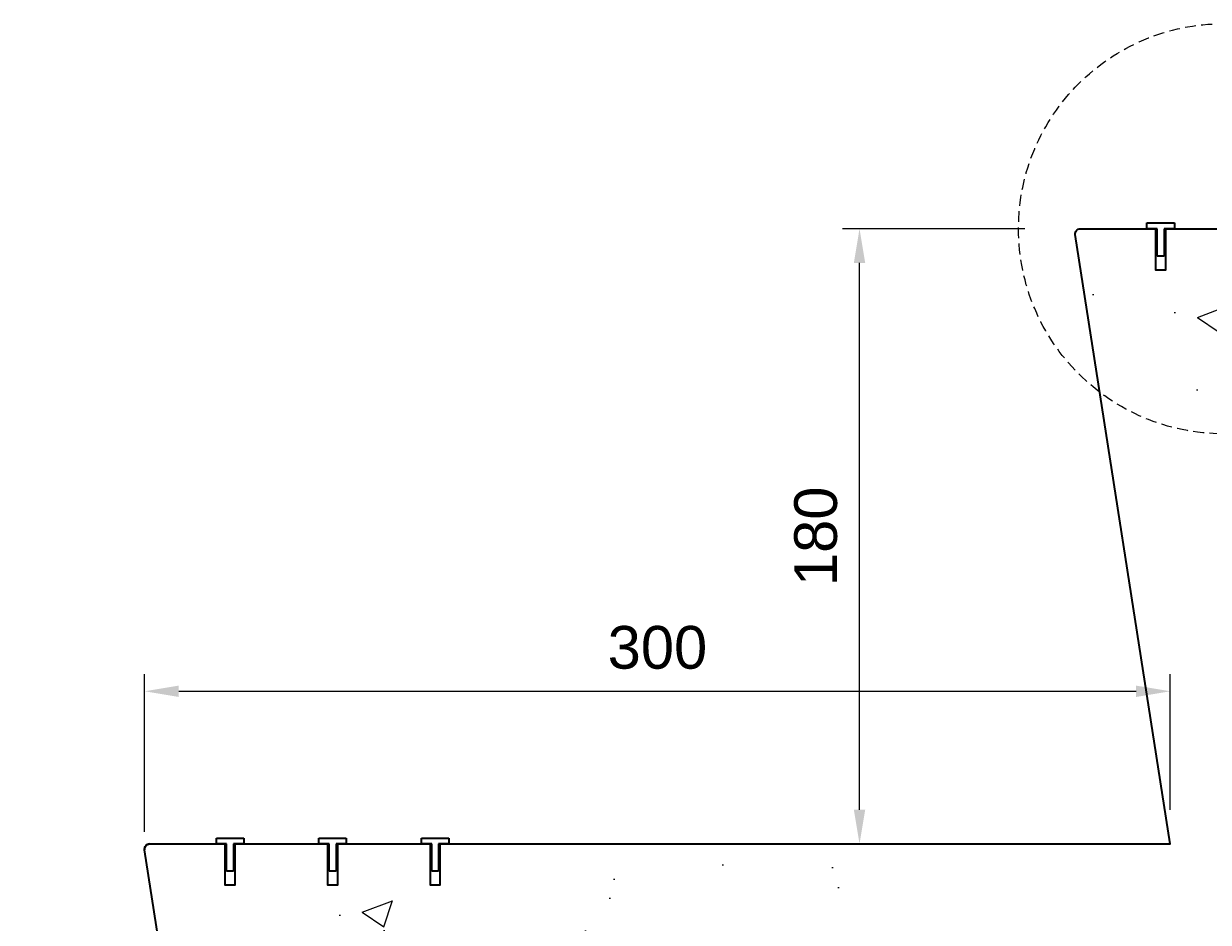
# Model space of a CAD drawing. Header units: millimetres. Extents: x -347 to 646, y -989 to 80.
# Tile 2 of 4: x -58 to 288, y -454 to -191. Entities that reach past the tile are written whole.
import ezdxf

# ---------------------------------------------------------------- set-up
doc = ezdxf.new("R2010")
doc.units = ezdxf.units.MM
doc.linetypes.add('HIDDEN2', pattern=[4.7625, 3.175, -1.5875])
for name, color, linetype, lineweight in [('FS-DETAIL', 3, 'Continuous', 35), ('FS-DETAIL-HATCH', 253, 'Continuous', 13), ('FS-DETAIL-THIN', 8, 'Continuous', 18), ('FS-DIM', 14, 'Continuous', 15)]:
    doc.layers.add(name, color=color, linetype=linetype, lineweight=lineweight)
doc.styles.add('Arial', font='arial.ttf', dxfattribs={"height": 2.5})
doc.dimstyles.new('Diagonal_2.5mm Arial', dxfattribs={"dimtxt": 2.5, "dimasz": 2, "dimexe": 1, "dimexo": 2, "dimgap": 1, "dimtad": 0, "dimdec": 0, "dimzin": 0, "dimdsep": 46, "dimtxsty": 'Arial', "dimcen": 2, "dimdle": 4, "dimclrd": 256, "dimclre": 256, "dimclrt": 50, "dimaunit": 1, "dimadec": 0, "dimazin": 0, "dimtfac": 1, "dimtdec": 0, "dimtix": 1, "dimtmove": 2, "dimatfit": 3, "dimfxl": 1, "dimtvp": 1, "dimtolj": 1, "dimtzin": 0, "dimarcsym": 0})

# ---------------------------------------------------------------- blocks, each defined once
blk = doc.blocks.new('*D0')
at = {"layer": 'Defpoints', "color": 0, "transparency": 16777216}
for p in [(277.14, -386.84), (277.14, -431.5), (-22.86, -438)]:
    blk.add_point(p, dxfattribs=at)
at = {"layer": 'FS-DIM', "lineweight": -2, "transparency": 16777216}
for p, q in [((-22.86, -428), (-22.86, -381.84)), ((277.14, -421.5), (277.14, -381.84)), ((-12.86, -386.84), (267.14, -386.84))]:
    blk.add_line(p, q, dxfattribs=at)
at = {"layer": 'FS-DIM', "transparency": 16777216}
for points in [[(-12.86, -385.18), (-12.86, -388.51), (-22.86, -386.84)], [(267.14, -385.18), (267.14, -388.51), (277.14, -386.84)]]:
    blk.add_solid(points, dxfattribs=at)
at = {"layer": 'FS-DIM', "color": 50, "transparency": 16777216, "insert": (127.14, -374.07), "char_height": 12.5, "attachment_point": 5, "style": 'Arial'}
blk.add_mtext('\\A1;300', dxfattribs=at)
blk = doc.blocks.new('*D1')
at = {"layer": 'Defpoints', "color": 0, "transparency": 16777216}
for p in [(186.25, -251.5), (244.61, -251.5), (217.14, -431.5)]:
    blk.add_point(p, dxfattribs=at)
at = {"layer": 'FS-DIM', "lineweight": -2, "transparency": 16777216}
for p, q in [((234.61, -251.5), (181.25, -251.5)), ((186.25, -421.5), (186.25, -261.5)), ((207.14, -431.5), (181.25, -431.5))]:
    blk.add_line(p, q, dxfattribs=at)
at = {"layer": 'FS-DIM', "transparency": 16777216}
for points in [[(184.59, -261.5), (187.92, -261.5), (186.25, -251.5)], [(184.59, -421.5), (187.92, -421.5), (186.25, -431.5)]]:
    blk.add_solid(points, dxfattribs=at)
at = {"layer": 'FS-DIM', "color": 50, "transparency": 16777216, "insert": (173.49, -341.5), "char_height": 12.5, "attachment_point": 5, "rotation": 90, "style": 'Arial'}
blk.add_mtext('\\A1;180', dxfattribs=at)
blk = doc.blocks.new('FS_SMI504')
at = {"layer": 'FS-DETAIL', "color": 0}
for p, q in [((-4, 4.7), (4, 4.7)), ((-4, 3), (-4, 4.7)), ((4, 4.7), (4, 3)), ((-1, 3), (-4, 3)), ((-1, -5), (-1, 3)), ((4, 3), (1, 3)), ((1, 3), (1, -5)), ((1, -5), (-1, -5))]:
    blk.add_line(p, q, dxfattribs=at)

msp = doc.modelspace()

# ---------------------------------------------------------------- hatches: boundary and pattern name
at = {"layer": 'FS-DETAIL-HATCH'}
h = msp.add_hatch(dxfattribs=at)
h.set_pattern_fill('AR-CONC', color=256, scale=0.5)
h.paths.add_polyline_path([(594.56, -370), (619.56, -370), (619.56, -314.28), (592.89, -310.89), (646.22, -304.11), (619.56, -300.72), (619.56, -251.5), (338.34, -251.5), (338.34, -251.52), (335.34, -251.52), (335.34, -259.52), (333.34, -259.52), (333.34, -251.52), (330.34, -251.52), (308.34, -251.5), (308.34, -251.52), (305.34, -251.52), (305.34, -259.52), (303.34, -259.52), (303.34, -251.52), (300.34, -251.52), (278.34, -251.5), (278.34, -251.52), (275.34, -251.52), (275.34, -259.52), (273.34, -259.52), (273.34, -251.52), (270.34, -251.52), (250.84, -251.5, 0.460546), (249.36, -253.23), (277.14, -431.5), (66.12, -431.5), (66.12, -431.52), (63.12, -431.52), (63.12, -439.52), (61.12, -439.52), (61.12, -431.52), (58.12, -431.52), (36.12, -431.5), (36.12, -431.52), (33.12, -431.52), (33.12, -439.52), (31.12, -439.52), (31.12, -431.52), (28.12, -431.52), (6.12, -431.5), (6.12, -431.52), (3.12, -431.52), (3.12, -439.52), (1.12, -439.52), (1.12, -431.52), (-1.88, -431.52), (-21.38, -431.5, 0.460546), (-22.86, -433.23), (4.92, -611.5), (-209.14, -611.5), (-209.14, -611.52), (-212.14, -611.52), (-212.14, -619.52), (-214.14, -619.52), (-214.14, -611.52), (-217.14, -611.52), (-239.14, -611.5), (-239.14, -611.52), (-242.14, -611.52), (-242.14, -619.52), (-244.14, -619.52), (-244.14, -611.52), (-247.14, -611.52), (-269.14, -611.5), (-269.14, -611.52), (-272.14, -611.52), (-272.14, -619.52), (-274.14, -619.52), (-274.14, -611.52), (-277.14, -611.52), (-296.64, -611.5, 0.460546), (-298.13, -613.23), (-270.35, -791.5), (-320.37, -791.5), (-320.37, -858.93), (-293.7, -862.32), (-347.03, -869.1), (-320.37, -872.49), (-320.37, -928.21), (-242.24, -928.21)])

# ---------------------------------------------------------------- linework, layer by layer
at = {"layer": 'FS-DETAIL', "flags": 128}
msp.add_lwpolyline([(4.92, -611.5), (-22.86, -433.23, -0.460253), (-21.38, -431.5), (0.62, -431.5), (0.62, -443.5), (3.62, -443.5), (3.62, -431.5), (30.62, -431.5), (30.62, -443.5), (33.62, -443.5), (33.62, -431.5), (60.62, -431.5), (60.62, -443.5), (63.62, -443.5), (63.62, -431.5), (277.14, -431.5), (249.36, -253.23, -0.460253), (250.84, -251.5), (272.84, -251.5), (272.84, -263.5), (275.84, -263.5), (275.84, -251.5), (302.84, -251.5)], format="xyb", dxfattribs=at)
at = {"layer": 'FS-DETAIL'}
msp.add_arc((-21.38, -433), 1.5, 90, 188.8576, dxfattribs=at)
at = {"layer": 'FS-DETAIL-THIN', "linetype": 'HIDDEN2'}
msp.add_circle((292.77, -251.5), 60, dxfattribs=at)

# ---------------------------------------------------------------- block references
at = {"layer": 'FS-DETAIL-THIN'}
for p in [(274.34, -254.5), (2.12, -434.5), (32.12, -434.5), (62.12, -434.5)]:
    msp.add_blockref('FS_SMI504', p, dxfattribs=at)

# ---------------------------------------------------------------- dimensions: what is measured, and where the dimension line sits
at = {"layer": 'FS-DIM'}
dim = msp.add_linear_dim(base=(186.25, -251.5), p1=(217.14, -431.5), p2=(244.61, -251.5), angle=90, dimstyle='Diagonal_2.5mm Arial', override={"dimdec": 0}, dxfattribs=at)
dim.commit()
dim.dimension.update_dxf_attribs({"geometry": '*D1', "text_midpoint": (173.49, -341.5)})
dim = msp.add_linear_dim(base=(277.14, -386.84), p1=(-22.86, -438), p2=(277.14, -431.5), dimstyle='Diagonal_2.5mm Arial', override={"dimdec": 0}, dxfattribs=at)
dim.commit()
dim.dimension.update_dxf_attribs({"geometry": '*D0', "text_midpoint": (127.14, -374.07)})

doc.saveas('drawing.dxf')
